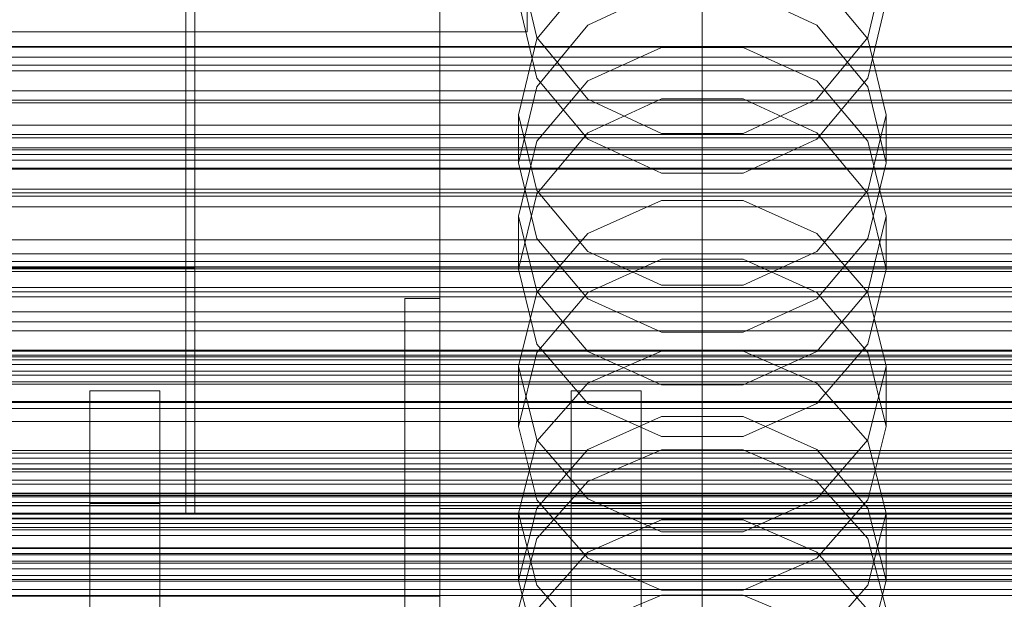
# Model space of a CAD drawing. Header units: millimetres. Extents: x -2233 to 61924, y -68080 to 6847.
# Tile 121 of 256: x -208 to -95, y -34445 to -34379. Entities that reach past the tile are written whole.
import ezdxf

# ---------------------------------------------------------------- set-up
doc = ezdxf.new("R2010")
doc.units = ezdxf.units.MM
for name, color, linetype, lineweight in [('COTAS_O', 1, 'Continuous', 0), ('COTAS_P', 1, 'Continuous', 0), ('frontal_briquetadora', 7, 'Continuous', 0), ('frontal_C01', 7, 'Continuous', 0), ('frontal_C02', 7, 'Continuous', 0), ('frontal_C03', 7, 'Continuous', 0), ('frontal_mezcladora', 7, 'Continuous', 0), ('frontal_secador', 7, 'Continuous', 0), ('frontal_tolva', 7, 'Continuous', 0), ('frontal_tolva-C01', 7, 'Continuous', 0)]:
    doc.layers.add(name, color=color, linetype=linetype, lineweight=lineweight)
doc.dimstyles.new('R19_100', dxfattribs={"dimtxt": 250, "dimasz": 150, "dimexe": 150, "dimexo": 80, "dimgap": 100, "dimtad": 1, "dimtih": 1, "dimtoh": 1, "dimdsep": 46, "dimcen": 0.09, "dimadec": 0, "dimazin": 0, "dimtfac": 1, "dimtdec": 4, "dimtofl": 0, "dimtmove": 0, "dimatfit": 3, "dimfxl": 1, "dimtolj": 1, "dimtzin": 0, "dimarcsym": 0})

# ---------------------------------------------------------------- blocks, each defined once
blk = doc.blocks.new('DIM_R27_48')
at = {"layer": 'COTAS_P'}
for p, q in [((-1750, -34600), (-1600, -34555)), ((2600, -34600), (2450, -34555)), ((-1750, -35500), (-1750, -34600)), ((-1750, -34600), (2600, -34600)), ((-1750, -34600), (-1600, -34645)), ((2600, -34600), (2450, -34645)), ((2600, -35500), (2600, -34600))]:
    blk.add_line(p, q, dxfattribs=at)
blk.add_text('4350 P', height=250, dxfattribs=at).set_placement((425, -34500))
blk = doc.blocks.new('DIM_R27_50')
at = {"layer": 'COTAS_P'}
for p, q in [((1705.78, -34504.95), (1551.9, -34475.9)), ((-194.22, -34704.95), (1705.78, -34504.95)), ((1705.78, -34504.95), (1561.32, -34565.4)), ((1800, -35400), (1705.78, -34504.95)), ((-194.22, -34704.95), (-49.75, -34644.49)), ((-100, -35600), (-194.22, -34704.95)), ((-194.22, -34704.95), (-40.33, -34734))]:
    blk.add_line(p, q, dxfattribs=at)
blk.add_text('1910.5 P', height=250, rotation=6.009, dxfattribs=at).set_placement((745.32, -34505.49))
blk = doc.blocks.new('DIM_R27_52')
at = {"layer": 'COTAS_O'}
for p, q in [((-1725, -33700), (-1575, -33655)), ((1725, -33700), (1575, -33655)), ((-1725, -34400), (-1725, -33700)), ((-1725, -33700), (1725, -33700)), ((-1725, -33700), (-1575, -33745)), ((1725, -33700), (1575, -33745)), ((1725, -34400), (1725, -33700))]:
    blk.add_line(p, q, dxfattribs=at)
blk.add_text('3450 O', height=250, dxfattribs=at).set_placement((0, -33600))
blk = doc.blocks.new('DIM_R27_53')
at = {"layer": 'COTAS_P'}
for p, q in [((-150, -32000), (550, -32000)), ((550, -32000), (505, -32150)), ((550, -34600), (550, -32000)), ((550, -32000), (595, -32150)), ((550, -34600), (505, -34450)), ((550, -34600), (595, -34450)), ((-150, -34600), (550, -34600))]:
    blk.add_line(p, q, dxfattribs=at)
blk.add_text('2600 P', height=250, rotation=90, dxfattribs=at).set_placement((450, -33300))
blk = doc.blocks.new('DIM_R27_55')
at = {"layer": 'COTAS_O'}
for p, q in [((-650, -33700), (50, -33700)), ((50, -33700), (5, -33850)), ((50, -34900), (50, -33700)), ((50, -33700), (95, -33850)), ((50, -34900), (5, -34750)), ((50, -34900), (95, -34750)), ((-650, -34900), (50, -34900))]:
    blk.add_line(p, q, dxfattribs=at)
blk.add_text('1200 O', height=250, rotation=90, dxfattribs=at).set_placement((-50, -34300))
blk = doc.blocks.new('DIM_R27_56')
at = {"layer": 'COTAS_O'}
for p, q in [((-650, -34200), (-500, -34155)), ((650, -34200), (500, -34155)), ((-650, -34900), (-650, -34200)), ((-650, -34200), (650, -34200)), ((-650, -34200), (-500, -34245)), ((650, -34200), (500, -34245)), ((650, -34900), (650, -34200))]:
    blk.add_line(p, q, dxfattribs=at)
blk.add_text('1300 O', height=250, dxfattribs=at).set_placement((0, -34100))
blk = doc.blocks.new('DIM_R27_61')
at = {"layer": 'COTAS_P'}
for p, q in [((-305, -34680), (395, -34680)), ((395, -34680), (350, -34830)), ((395, -36000), (395, -34680)), ((395, -34680), (440, -34830)), ((395, -36000), (350, -35850)), ((395, -36000), (440, -35850)), ((-305, -36000), (395, -36000))]:
    blk.add_line(p, q, dxfattribs=at)
blk.add_text('1320 P', height=250, rotation=90, dxfattribs=at).set_placement((295, -35340))

msp = doc.modelspace()

# ---------------------------------------------------------------- linework, layer by layer
at = {"layer": 'frontal_briquetadora'}
for p, q in [((-188, -34365.89), (-188, -34381.1)), ((-160, -34367.36), (-160, -34379.318)), ((-160, -34367.434), (-160, -34379.401)), ((-160, -34383.153), (-160, -34372.127)), ((-160, -34383.24), (-160, -34372.205)), ((-151, -34371.863), (-148.92, -34380.664)), ((-111.08, -34380.664), (-109, -34371.863)), ((-160, -34372.717), (-160, -34391.832)), ((-160, -34373.318), (-160, -34392.425)), ((-160, -34393.018), (-160, -34373.92)), ((-143.093, -34373.853), (-148.92, -34380.809)), ((-111.08, -34380.809), (-116.907, -34373.853)), ((-160, -34375.844), (-160, -34386.064)), ((-143.094, -34379.254), (-134.674, -34375.335)), ((-125.326, -34375.335), (-116.906, -34379.254)), ((-160, -34375.925), (-160, -34386.153)), ((-148.92, -34385.296), (-151, -34376.522)), ((-109, -34376.522), (-111.08, -34385.296)), ((-148.92, -34386.283), (-143.094, -34379.254)), ((-116.906, -34379.254), (-111.08, -34386.283)), ((-160, -34379.318), (-160, -34388.707)), ((-160, -34379.401), (-160, -34388.798)), ((-188, -34381.1), (-188, -34394.762)), ((-148.92, -34380.809), (-151, -34389.484)), ((-148.92, -34380.664), (-143.093, -34387.722)), ((-116.907, -34387.722), (-111.08, -34380.664)), ((-109, -34389.484), (-111.08, -34380.809)), ((-143.093, -34385.622), (-134.673, -34381.804)), ((-134.673, -34381.804), (-125.327, -34381.804)), ((-125.327, -34381.804), (-116.907, -34385.622)), ((-160, -34391.516), (-160, -34383.153)), ((-160, -34391.61), (-160, -34383.24)), ((-143.094, -34392.292), (-148.92, -34385.296)), ((-148.92, -34392.502), (-143.093, -34385.622)), ((-116.907, -34385.622), (-111.08, -34392.502)), ((-111.08, -34385.296), (-116.906, -34392.292)), ((-160, -34386.064), (-160, -34393.549)), ((-160, -34386.153), (-160, -34393.644)), ((-151, -34394.99), (-148.92, -34386.283)), ((-111.08, -34386.283), (-109, -34394.99)), ((-134.674, -34387.688), (-143.094, -34391.571)), ((-143.093, -34387.722), (-134.673, -34391.639)), ((-125.326, -34387.688), (-134.674, -34387.688)), ((-125.327, -34391.639), (-116.907, -34387.722)), ((-116.906, -34391.571), (-125.326, -34387.688)), ((-160, -34388.707), (-160, -34395.296)), ((-160, -34388.798), (-160, -34395.393)), ((-151, -34389.484), (-151, -34394.99)), ((-151, -34389.484), (-148.92, -34398.159)), ((-111.08, -34398.159), (-109, -34389.484)), ((-109, -34389.484), (-109, -34394.99)), ((-160, -34397.01), (-160, -34391.516)), ((-160, -34397.108), (-160, -34391.61)), ((-143.094, -34391.571), (-148.92, -34398.53)), ((-134.673, -34391.639), (-125.327, -34391.639)), ((-111.08, -34398.53), (-116.906, -34391.571)), ((-160, -34391.832), (-160, -34410.648)), ((-160, -34392.425), (-160, -34411.23)), ((-151, -34401.081), (-148.92, -34392.502)), ((-134.674, -34396.159), (-143.094, -34392.292)), ((-116.906, -34392.292), (-125.326, -34396.159)), ((-111.08, -34392.502), (-109, -34401.081)), ((-160, -34411.813), (-160, -34393.018)), ((-160, -34393.549), (-160, -34398.115)), ((-160, -34393.644), (-160, -34398.214)), ((-188, -34394.762), (-188, -34406.677)), ((-148.92, -34403.634), (-151, -34394.99)), ((-109, -34394.99), (-111.08, -34403.634)), ((-160, -34395.296), (-160, -34398.924)), ((-160, -34395.393), (-160, -34399.023)), ((-160, -34399.5), (-160, -34397.01)), ((-160, -34399.6), (-160, -34397.108)), ((-125.326, -34396.159), (-134.674, -34396.159)), ((-188, -34399.964), (-188, -34398.226)), ((-160, -34398.115), (-160, -34399.65)), ((-160, -34398.214), (-160, -34399.75)), ((-148.92, -34398.159), (-143.093, -34405.116)), ((-116.907, -34405.116), (-111.08, -34398.159)), ((-160, -34398.924), (-160, -34399.5)), ((-160, -34399.023), (-160, -34399.6)), ((-148.92, -34398.53), (-151, -34407.145)), ((-143.093, -34403.051), (-134.673, -34399.304)), ((-134.673, -34399.304), (-125.327, -34399.304)), ((-125.327, -34399.304), (-116.907, -34403.051)), ((-109, -34407.145), (-111.08, -34398.53)), ((-188, -34403.095), (-188, -34399.964)), ((-151, -34401.081), (-151, -34407.145)), ((-148.92, -34409.66), (-151, -34401.081)), ((-109, -34401.081), (-111.08, -34409.66)), ((-109, -34401.081), (-109, -34407.145)), ((-188, -34407), (-188, -34403.095)), ((-148.92, -34409.801), (-143.093, -34403.051)), ((-143.094, -34410.517), (-148.92, -34403.634)), ((-116.907, -34403.051), (-111.08, -34409.801)), ((-111.08, -34403.634), (-116.906, -34410.517)), ((-143.093, -34405.116), (-134.673, -34408.976)), ((-125.327, -34408.976), (-116.907, -34405.116)), ((-134.674, -34405.988), (-143.094, -34409.807)), ((-125.326, -34405.988), (-134.674, -34405.988)), ((-116.906, -34409.807), (-125.326, -34405.988)), ((-430, -34407), (-188, -34407)), ((-188, -34406.677), (-188, -34416.673)), ((-188, -34407), (-188, -34410.905)), ((-151, -34407.145), (-148.92, -34415.689)), ((-111.08, -34415.689), (-109, -34407.145)), ((-134.673, -34408.976), (-125.327, -34408.976)), ((-164, -34410.477), (-164, -34454.149)), ((-164, -34448.619), (-164, -34410.477)), ((-164, -34410.477), (-160, -34410.477)), ((-160, -34454.149), (-160, -34410.477)), ((-160, -34410.477), (-160, -34448.619)), ((-160, -34410.648), (-160, -34429.115)), ((-151, -34418.219), (-148.92, -34409.801)), ((-143.093, -34416.54), (-148.92, -34409.66)), ((-143.094, -34409.807), (-148.92, -34416.648)), ((-134.674, -34414.319), (-143.094, -34410.517)), ((-116.906, -34410.517), (-125.326, -34414.319)), ((-111.08, -34409.66), (-116.907, -34416.54)), ((-111.08, -34416.648), (-116.906, -34409.807)), ((-111.08, -34409.801), (-109, -34418.219)), ((-188, -34410.905), (-188, -34414.036)), ((-160, -34411.23), (-160, -34429.686)), ((-160, -34430.257), (-160, -34411.813)), ((-188, -34414.036), (-188, -34415.774)), ((-125.326, -34414.319), (-134.674, -34414.319)), ((-148.92, -34415.689), (-143.094, -34422.488)), ((-116.906, -34422.488), (-111.08, -34415.689)), ((-188, -34416.673), (-188, -34424.603)), ((-148.92, -34416.648), (-151, -34425.108)), ((-134.673, -34416.505), (-143.093, -34420.17)), ((-134.673, -34420.358), (-143.093, -34416.54)), ((-125.327, -34416.505), (-134.673, -34416.505)), ((-116.907, -34420.17), (-125.327, -34416.505)), ((-116.907, -34416.54), (-125.327, -34420.358)), ((-109, -34425.108), (-111.08, -34416.648)), ((-151, -34418.219), (-151, -34425.108)), ((-151, -34418.219), (-148.92, -34426.637)), ((-111.08, -34426.637), (-109, -34418.219)), ((-109, -34418.219), (-109, -34425.108)), ((-143.093, -34420.17), (-148.92, -34426.776)), ((-125.327, -34420.358), (-134.673, -34420.358)), ((-111.08, -34426.776), (-116.907, -34420.17)), ((-143.094, -34422.488), (-134.674, -34426.241)), ((-125.326, -34426.241), (-116.906, -34422.488)), ((-143.094, -34427.72), (-134.674, -34423.972)), ((-134.674, -34423.972), (-125.326, -34423.972)), ((-125.326, -34423.972), (-116.906, -34427.72)), ((-188, -34424.603), (-188, -34430.351)), ((-148.92, -34433.486), (-151, -34425.108)), ((-109, -34425.108), (-111.08, -34433.486)), ((-134.674, -34426.241), (-125.326, -34426.241)), ((-148.92, -34426.776), (-151, -34435.012)), ((-148.92, -34426.637), (-143.093, -34433.388)), ((-116.907, -34433.388), (-111.08, -34426.637)), ((-109, -34435.012), (-111.08, -34426.776)), ((-148.92, -34434.426), (-143.094, -34427.72)), ((-143.093, -34431.392), (-134.673, -34427.785)), ((-134.673, -34427.785), (-125.327, -34427.785)), ((-125.327, -34427.785), (-116.907, -34431.392)), ((-116.906, -34427.72), (-111.08, -34434.426)), ((-160, -34429.115), (-160, -34447.187)), ((-160, -34429.686), (-160, -34447.745)), ((-188, -34430.351), (-188, -34433.833)), ((-160, -34448.302), (-160, -34430.257)), ((-148.92, -34437.891), (-143.093, -34431.392)), ((-116.907, -34431.392), (-111.08, -34437.891)), ((-188, -34433.833), (-188, -34435)), ((-143.094, -34440.145), (-148.92, -34433.486)), ((-143.093, -34433.388), (-134.673, -34437.134)), ((-125.327, -34437.134), (-116.907, -34433.388)), ((-111.08, -34433.486), (-116.906, -34440.145)), ((-160, -34434.477), (-160, -34478.149)), ((200, -34434.477), (-160, -34434.477)), ((-160, -34434.477), (-160, -34439.62)), ((-151, -34442.708), (-148.92, -34434.426)), ((-151, -34435.012), (-151, -34442.708)), ((-151, -34435.012), (-148.92, -34443.249)), ((-111.08, -34434.426), (-109, -34442.708)), ((-111.08, -34443.249), (-109, -34435.012)), ((-109, -34435.012), (-109, -34442.708)), ((-134.674, -34435.765), (-143.094, -34439.459)), ((-125.326, -34435.765), (-134.674, -34435.765)), ((-116.906, -34439.459), (-125.326, -34435.765)), ((-134.673, -34437.134), (-125.327, -34437.134)), ((-160, -34441.272), (-160, -34438.696)), ((-160, -34438.696), (-160, -34442.962)), ((-151, -34445.996), (-148.92, -34437.891)), ((-111.08, -34437.891), (-109, -34445.996)), ((-160, -34483.291), (-160, -34439.62)), ((-160, -34439.62), (200, -34439.62)), ((-143.094, -34439.459), (-148.92, -34446.067)), ((-111.08, -34446.067), (-116.906, -34439.459)), ((-134.674, -34443.818), (-143.094, -34440.145)), ((-116.906, -34440.145), (-125.326, -34443.818)), ((-160, -34450.299), (-160, -34441.272)), ((-160, -34442.962), (-160, -34453.421)), ((-148.92, -34450.901), (-151, -34442.708)), ((-148.92, -34443.249), (-143.093, -34449.855)), ((-116.907, -34449.855), (-111.08, -34443.249)), ((-109, -34442.708), (-111.08, -34450.901)), ((-210, -34444.477), (-160, -34444.477)), ((-164, -34444.477), (-160, -34444.477)), ((-164, -34474.477), (-164, -34444.477)), ((-160, -34474.477), (-160, -34444.477)), ((-143.093, -34447.906), (-134.673, -34444.394)), ((-125.326, -34443.818), (-134.674, -34443.818)), ((-134.673, -34444.394), (-125.327, -34444.394)), ((-125.327, -34444.394), (-116.907, -34447.906))]:
    msp.add_line(p, q, dxfattribs=at)
at = {"layer": 'frontal_C01'}
for p, q in [((-130, -34520.192), (-130, -34257.579)), ((-130, -34263.359), (-130, -34525.972)), ((-450, -34381.706), (450, -34381.706))]:
    msp.add_line(p, q, dxfattribs=at)
at = {"layer": 'frontal_C02'}
for p, q in [((-130, -34521.432), (-130, -34230.937)), ((-130, -34236.667), (-130, -34527.162)), ((-311.15, -34416.368), (311.15, -34416.368)), ((-311.15, -34416.964), (311.15, -34416.964)), ((-311.15, -34417.501), (311.15, -34417.501)), ((-311.15, -34419.249), (311.15, -34419.249)), ((-311.15, -34420.287), (311.15, -34420.287)), ((-311.15, -34423.068), (311.15, -34423.068)), ((-311.15, -34424.535), (311.15, -34424.535)), ((-311.15, -34428.159), (311.15, -34428.159)), ((-311.15, -34429.956), (311.15, -34429.956)), ((-440, -34432.754), (440, -34432.754)), ((-440, -34432.965), (440, -34432.965)), ((-440, -34433.156), (440, -34433.156)), ((-440, -34433.775), (440, -34433.775)), ((-440, -34434.143), (440, -34434.143)), ((311.15, -34434.176), (-311.15, -34434.176)), ((-440, -34435.128), (440, -34435.128)), ((-440, -34435.648), (440, -34435.648)), ((-311.15, -34436.18), (311.15, -34436.18)), ((-440, -34436.932), (440, -34436.932)), ((-440, -34437.569), (440, -34437.569)), ((440, -34439.064), (-440, -34439.064)), ((-440, -34439.774), (440, -34439.774)), ((-311.15, -34440.709), (311.15, -34440.709)), ((-440, -34441.379), (440, -34441.379)), ((-440, -34442.114), (440, -34442.114)), ((-311.15, -34442.784), (311.15, -34442.784)), ((-440, -34443.719), (440, -34443.719)), ((-440, -34444.429), (440, -34444.429))]:
    msp.add_line(p, q, dxfattribs=at)
at = {"layer": 'frontal_C03'}
for p, q in [((1250, -34382.923), (-1250, -34382.923)), ((1250, -34383.804), (-1250, -34383.804)), ((1250, -34384.458), (-1250, -34384.458)), ((1250, -34386.765), (-1250, -34386.765)), ((-1250, -34387.823), (1250, -34387.823)), ((1250, -34390.675), (-1250, -34390.675)), ((1250, -34391.732), (-1250, -34391.732)), ((1250, -34394.039), (-1250, -34394.039)), ((1250, -34394.693), (-1250, -34394.693)), ((-1500, -34395.695), (1500, -34395.695)), ((1250, -34395.574), (-1250, -34395.574)), ((1530, -34398.773), (-1530, -34398.773)), ((1530, -34403.773), (-1530, -34403.773)), ((1250, -34405.381), (-1250, -34405.381)), ((1250, -34406.262), (-1250, -34406.262)), ((1500, -34407.104), (-1500, -34407.104)), ((1500, -34407.389), (-1500, -34407.389)), ((1250, -34406.915), (-1250, -34406.915)), ((1250, -34409.223), (-1250, -34409.223)), ((-1250, -34410.28), (1250, -34410.28)), ((1250, -34413.132), (-1250, -34413.132)), ((1250, -34414.19), (-1250, -34414.19)), ((1250, -34416.497), (-1250, -34416.497)), ((1250, -34417.151), (-1250, -34417.151)), ((1250, -34418.032), (-1250, -34418.032)), ((-1500, -34418.797), (1500, -34418.797)), ((-1500, -34422.245), (1500, -34422.245)), ((1250, -34427.838), (-1250, -34427.838)), ((1250, -34428.72), (-1250, -34428.72)), ((1250, -34429.373), (-1250, -34429.373)), ((1500, -34431.228), (-1500, -34431.228)), ((1250, -34431.68), (-1250, -34431.68)), ((-1250, -34432.738), (1250, -34432.738)), ((1250, -34435.59), (-1250, -34435.59)), ((1250, -34436.647), (-1250, -34436.647)), ((1250, -34438.955), (-1250, -34438.955)), ((1250, -34439.608), (-1250, -34439.608)), ((1250, -34440.49), (-1250, -34440.49))]:
    msp.add_line(p, q, dxfattribs=at)
at = {"layer": 'frontal_mezcladora'}
for p, q in [((-150, -34380), (-150, -34335)), ((-189, -34435), (-189, -34375)), ((-420, -34380), (-150, -34380)), ((-200, -34433.911), (-200, -34421.05)), ((-200, -34421.05), (-192, -34421.05)), ((-192, -34433.911), (-192, -34421.05)), ((-145, -34433.911), (-145, -34421.05)), ((-145, -34421.05), (-137, -34421.05)), ((-137, -34433.911), (-137, -34421.05)), ((-200, -34470.534), (-200, -34433.911)), ((-200, -34433.911), (-192, -34433.911)), ((-192, -34470.534), (-192, -34433.911)), ((-145, -34470.534), (-145, -34433.911)), ((-145, -34433.911), (-137, -34433.911)), ((-137, -34470.534), (-137, -34433.911)), ((-420, -34435), (240, -34435)), ((-189, -34435), (9, -34435)), ((-420, -34442.586), (240, -34442.586))]:
    msp.add_line(p, q, dxfattribs=at)
at = {"layer": 'frontal_secador'}
for p, q in [((1360, -34381.784), (-1360, -34381.784)), ((1360, -34388.141), (-1360, -34388.141)), ((1360, -34392.137), (-1360, -34392.137)), ((1360, -34393.5), (-1360, -34393.5)), ((1250, -34393.25), (-1250, -34393.25)), ((1250, -34409.715), (-1250, -34409.715)), ((1250, -34422.349), (-1250, -34422.349)), ((1250, -34430.291), (-1250, -34430.291)), ((1250, -34433), (-1250, -34433))]:
    msp.add_line(p, q, dxfattribs=at)
at = {"layer": 'frontal_tolva'}
for p, q in [((-670, -34400), (670, -34400)), ((600, -34400), (-600, -34400)), ((-600, -34406.849), (600, -34406.849)), ((-670, -34412), (670, -34412)), ((-660, -34420), (660, -34420)), ((-660, -34430), (660, -34430))]:
    msp.add_line(p, q, dxfattribs=at)
at = {"layer": 'frontal_tolva-C01'}
for p, q in [((-600, -34397.972), (600, -34397.972)), ((600, -34398.402), (-600, -34398.402)), ((600, -34400), (-600, -34400))]:
    msp.add_line(p, q, dxfattribs=at)

# ---------------------------------------------------------------- dimensions: what is measured, and where the dimension line sits
at = {"layer": 'COTAS_O'}
for p1, p2, distance, picture, middle in [((-650, -34900), (-650, -33700), -700, 'DIM_R27_55', (50, -34300)), ((-1725, -34400), (1725, -34400), 700, 'DIM_R27_52', (0, -33700)), ((-650, -34900), (650, -34900), 700, 'DIM_R27_56', (0, -34200))]:
    dim = msp.add_aligned_dim(p1=p1, p2=p2, distance=distance, text='<> O', dimstyle='R19_100', dxfattribs=at)
    dim.commit()
    dim.dimension.update_dxf_attribs({"geometry": picture, "text_midpoint": middle})
at = {"layer": 'COTAS_P'}
for p1, p2, distance, picture, middle in [((-150, -34600), (-150, -32000), -700, 'DIM_R27_53', (550, -33300)), ((-100, -35600), (1800, -35400), 900, 'DIM_R27_50', (755.784, -34604.945)), ((-1750, -35500), (2600, -35500), 900, 'DIM_R27_48', (425, -34600)), ((-305, -36000), (-305, -34680), -700, 'DIM_R27_61', (395, -35340))]:
    dim = msp.add_aligned_dim(p1=p1, p2=p2, distance=distance, text='<> P', dimstyle='R19_100', dxfattribs=at)
    dim.commit()
    dim.dimension.update_dxf_attribs({"geometry": picture, "text_midpoint": middle})

doc.saveas('drawing.dxf')
